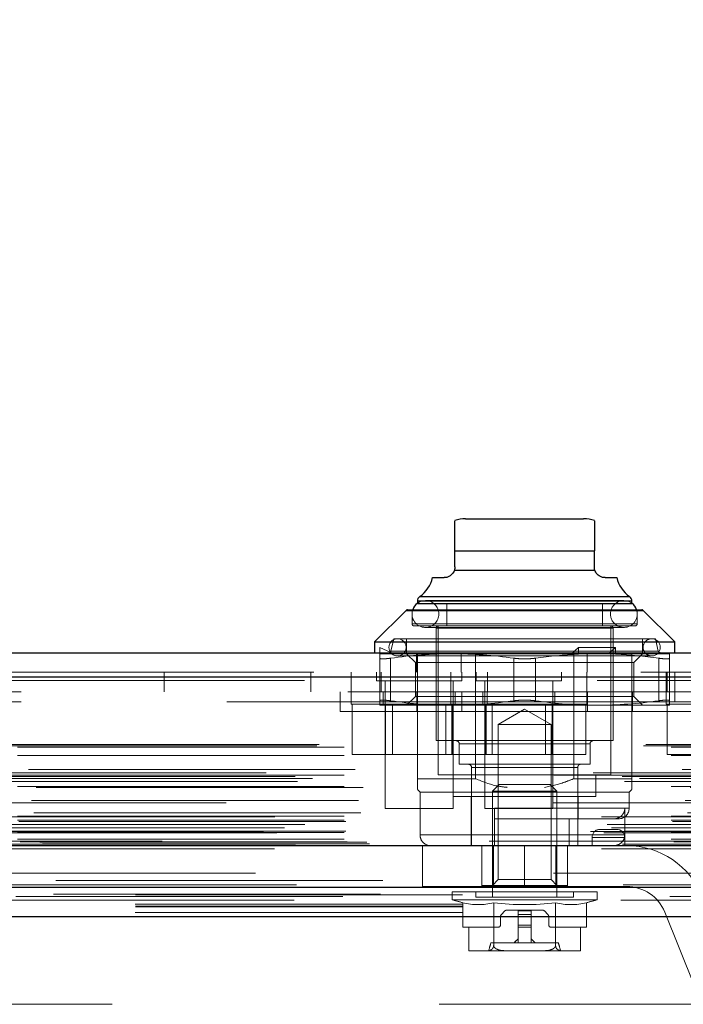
# Model space of a CAD drawing. Header units: inches. Extents: x 0.2 to 10.8, y 0.2 to 8.2.
# Tile 20 of 123: x 4.515 to 4.718, y 1.97 to 2.272. Entities that reach past the tile are written whole.
import ezdxf

# ---------------------------------------------------------------- set-up
doc = ezdxf.new("R2010")
doc.units = ezdxf.units.IN
doc.header["$MEASUREMENT"] = 0
doc.linetypes.add('HIDDEN', pattern=[0.07500000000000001, 0.05, -0.025])
doc.layers.add('DIMENSIONS', color=140, linetype='Continuous')
doc.styles.add('SLDTEXTSTYLE0', font='TXT', dxfattribs={"width": 0.7})
doc.dimstyles.new('SLDDIMSTYLE0', dxfattribs={"dimtxt": 0.0849609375, "dimasz": 0.13, "dimexe": 0, "dimexo": 0.0625, "dimgap": 0.021240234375, "dimtad": 0, "dimtih": 1, "dimtoh": 1, "dimlfac": 12, "dimrnd": 1e-09, "dimzin": 12, "dimdsep": 46, "dimtxsty": 'SLDTEXTSTYLE0', "dimsah": 1, "dimcen": 0.09, "dimadec": 0, "dimazin": 3, "dimtfac": 1, "dimtofl": 0, "dimtmove": 0, "dimatfit": 3, "dimfxl": 0, "dimfrac": 2, "dimtolj": 1, "dimtzin": 12, "dimarcsym": 0})

# ---------------------------------------------------------------- blocks, each defined once
blk = doc.blocks.new('_D_25')
at = {"layer": 'DIMENSIONS'}
for p, q in [((2.94933880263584, 2.047167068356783), (2.94933880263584, 2.530646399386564)), ((4.744172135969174, 2.047167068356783), (4.744172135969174, 2.530646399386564)), ((3.722308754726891, 2.485121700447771), (3.693778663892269, 2.485121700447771)), ((3.693778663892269, 2.485121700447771), (3.693778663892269, 2.350090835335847)), ((4.045456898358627, 2.485121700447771), (4.073986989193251, 2.485121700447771)), ((4.073986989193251, 2.485121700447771), (4.073986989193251, 2.350090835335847)), ((2.94933880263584, 2.405646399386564), (3.378896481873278, 2.405646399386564)), ((4.744172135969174, 2.405646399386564), (4.38886918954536, 2.405646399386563)), ((3.693778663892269, 2.350090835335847), (3.722308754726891, 2.350090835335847)), ((4.073986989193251, 2.350090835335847), (4.045456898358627, 2.350090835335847))]:
    blk.add_line(p, q, dxfattribs=at)
for points in [[(2.94933880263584, 2.405646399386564), (3.07933880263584, 2.385646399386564), (3.07933880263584, 2.425646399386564)], [(4.744172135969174, 2.405646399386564), (4.614172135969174, 2.425646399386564), (4.614172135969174, 2.385646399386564)]]:
    blk.add_solid(points, dxfattribs=at)
at = {"layer": 'DIMENSIONS', "char_height": 0.08333333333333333, "attachment_point": 1, "style": 'SLDTEXTSTYLE0'}
for s, insert in [('21.54', (3.72230874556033, 2.611564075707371)), ('547.1', (3.722308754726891, 2.457513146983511)), ('INSIDE OPENING', (3.397926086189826, 2.303462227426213))]:
    blk.add_mtext(s, dxfattribs=dict(at, insert=insert))

msp = doc.modelspace()

# ---------------------------------------------------------------- linework, layer by layer
at = {"color": 7, "linetype": 'Continuous', "lineweight": 25}
for p, q in [((4.651312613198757, 2.118938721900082), (4.66935723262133, 2.118938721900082)), ((4.66935723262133, 2.118938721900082), (4.687401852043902, 2.118938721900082)), ((4.648031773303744, 2.109096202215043), (4.690682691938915, 2.109096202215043)), ((4.648031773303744, 2.104174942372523), (4.648031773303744, 2.109096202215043)), ((4.690682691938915, 2.104174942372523), (4.690682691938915, 2.109096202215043)), ((4.647878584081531, 2.103184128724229), (4.690835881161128, 2.103184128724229)), ((4.641199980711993, 2.10089410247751), (4.644750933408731, 2.10089410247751)), ((4.693963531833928, 2.10089410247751), (4.697514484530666, 2.10089410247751)), ((4.637251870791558, 2.09510684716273), (4.66935723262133, 2.09510684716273)), ((4.66935723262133, 2.09510684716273), (4.701462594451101, 2.09510684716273)), ((4.633539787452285, 2.09105158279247), (4.66935723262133, 2.09105158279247)), ((4.636548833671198, 2.093760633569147), (4.636548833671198, 2.093049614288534)), ((4.636548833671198, 2.093760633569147), (4.66935723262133, 2.093760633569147)), ((4.636548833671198, 2.093020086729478), (4.66935723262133, 2.093020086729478)), ((4.66935723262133, 2.093760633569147), (4.702165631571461, 2.093760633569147)), ((4.66935723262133, 2.093020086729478), (4.702165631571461, 2.093020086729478)), ((4.66935723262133, 2.09105158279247), (4.705174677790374, 2.09105158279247)), ((4.702165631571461, 2.093049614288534), (4.702165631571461, 2.093760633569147)), ((4.633075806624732, 2.090859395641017), (4.623425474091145, 2.081209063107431)), ((4.633075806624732, 2.090859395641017), (4.66935723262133, 2.090859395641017)), ((4.66935723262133, 2.090859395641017), (4.705638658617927, 2.090859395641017)), ((4.715288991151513, 2.081209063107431), (4.705638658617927, 2.090859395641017)), ((4.623425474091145, 2.081209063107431), (4.623425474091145, 2.077928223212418)), ((4.623425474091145, 2.081209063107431), (4.66935723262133, 2.081209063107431)), ((4.66935723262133, 2.081209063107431), (4.715288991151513, 2.081209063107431)), ((4.715288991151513, 2.077928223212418), (4.715288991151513, 2.081209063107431)), ((2.904919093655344, 2.07792822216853), (4.78855116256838, 2.07792822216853)), ((2.901973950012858, 2.070491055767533), (4.791496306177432, 2.070491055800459)), ((2.892889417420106, 2.018970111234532), (4.800580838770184, 2.018970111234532)), ((2.950331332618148, 2.006167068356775), (4.743179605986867, 2.006167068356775)), ((2.950331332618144, 1.997167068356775), (4.743179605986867, 1.997167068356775))]:
    msp.add_line(p, q, dxfattribs=at)
at = {"color": 7, "linetype": 'HIDDEN', "lineweight": 18}
for p, q in [((4.648031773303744, 2.109096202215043), (4.690682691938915, 2.109096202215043)), ((4.690682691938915, 2.109096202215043), (4.648031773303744, 2.109096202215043)), ((4.690682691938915, 2.109096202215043), (4.648031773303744, 2.109096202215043)), ((4.648031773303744, 2.109096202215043), (4.690682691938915, 2.109096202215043)), ((4.690682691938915, 2.109096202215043), (4.648031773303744, 2.109096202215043)), ((4.647878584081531, 2.103184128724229), (4.690835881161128, 2.103184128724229)), ((4.690835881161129, 2.103184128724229), (4.647878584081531, 2.103184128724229)), ((4.690835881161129, 2.103184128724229), (4.647878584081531, 2.103184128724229)), ((4.647878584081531, 2.103184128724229), (4.690835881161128, 2.103184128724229)), ((4.690835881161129, 2.103184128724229), (4.647878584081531, 2.103184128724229)), ((4.701462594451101, 2.09510684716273), (4.637251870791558, 2.09510684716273)), ((4.637288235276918, 2.09510684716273), (4.70142622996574, 2.09510684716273)), ((4.637288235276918, 2.09510684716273), (4.70142622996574, 2.09510684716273)), ((4.634908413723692, 2.09105158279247), (4.634908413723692, 2.086786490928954)), ((4.702165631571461, 2.093760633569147), (4.636548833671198, 2.093760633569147)), ((4.636548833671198, 2.093049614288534), (4.636548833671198, 2.093020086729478)), ((4.636585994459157, 2.093760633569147), (4.702128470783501, 2.093760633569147)), ((4.636585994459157, 2.093760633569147), (4.702128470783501, 2.093760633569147)), ((4.699705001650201, 2.093869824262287), (4.639009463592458, 2.093869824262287)), ((4.645571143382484, 2.093020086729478), (4.645571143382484, 2.086130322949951)), ((4.693143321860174, 2.086130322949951), (4.693143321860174, 2.093020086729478)), ((4.702165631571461, 2.093020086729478), (4.702165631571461, 2.093049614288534)), ((4.703806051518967, 2.086786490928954), (4.703806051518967, 2.09105158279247)), ((4.705638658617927, 2.090859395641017), (4.633075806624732, 2.090859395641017)), ((4.633112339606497, 2.090859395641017), (4.705602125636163, 2.090859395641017)), ((4.633112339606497, 2.090859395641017), (4.705602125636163, 2.090859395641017)), ((4.635055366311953, 2.086786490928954), (4.703659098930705, 2.086786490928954)), ((4.635055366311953, 2.086786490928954), (4.703659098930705, 2.086786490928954)), ((4.635055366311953, 2.086786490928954), (4.703659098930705, 2.086786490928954)), ((4.635564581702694, 2.086130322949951), (4.66935723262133, 2.086130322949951)), ((4.639009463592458, 2.085667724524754), (4.699705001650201, 2.085667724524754)), ((4.642290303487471, 2.085474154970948), (4.642290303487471, 2.051025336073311)), ((4.642438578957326, 2.085474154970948), (4.696275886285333, 2.085474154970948)), ((4.642438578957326, 2.085474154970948), (4.696275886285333, 2.085474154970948)), ((4.642438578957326, 2.085474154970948), (4.696275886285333, 2.085474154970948)), ((4.642946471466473, 2.086130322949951), (4.642946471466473, 2.040526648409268)), ((4.66935723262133, 2.086130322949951), (4.703149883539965, 2.086130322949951)), ((4.695767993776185, 2.040526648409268), (4.695767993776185, 2.086130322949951)), ((4.696424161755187, 2.051025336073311), (4.696424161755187, 2.085474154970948)), ((4.629330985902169, 2.082193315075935), (4.628463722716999, 2.078436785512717)), ((4.629330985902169, 2.082193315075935), (4.66935723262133, 2.082193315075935)), ((4.633267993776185, 2.082193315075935), (4.633267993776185, 2.077928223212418)), ((4.66935723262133, 2.082193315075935), (4.70938347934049, 2.082193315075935)), ((4.705446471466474, 2.077928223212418), (4.705446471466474, 2.082193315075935)), ((4.71025074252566, 2.078436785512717), (4.70938347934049, 2.082193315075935)), ((4.625065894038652, 2.079568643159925), (4.629330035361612, 2.077600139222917)), ((4.625065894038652, 2.07747060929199), (4.625065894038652, 2.079568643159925)), ((4.685820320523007, 2.079568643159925), (4.683688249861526, 2.077600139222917)), ((4.685820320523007, 2.07747060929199), (4.685820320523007, 2.079568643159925)), ((4.69718548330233, 2.079568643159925), (4.685820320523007, 2.079568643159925)), ((4.69718548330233, 2.079568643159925), (4.695053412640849, 2.077600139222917)), ((4.69718548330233, 2.07747060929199), (4.69718548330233, 2.079568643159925)), ((4.625065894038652, 2.07747060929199), (4.625554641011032, 2.077600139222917)), ((4.625065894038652, 2.076242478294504), (4.625065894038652, 2.063209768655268)), ((4.625554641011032, 2.077600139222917), (4.647211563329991, 2.077600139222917)), ((4.628346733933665, 2.076242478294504), (4.628346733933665, 2.063209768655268)), ((4.628346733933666, 2.076242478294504), (4.628346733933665, 2.063209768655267)), ((4.628346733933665, 2.076242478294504), (4.628346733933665, 2.063209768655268)), ((4.628346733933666, 2.076242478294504), (4.628346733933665, 2.063209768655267)), ((4.628346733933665, 2.076242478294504), (4.628346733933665, 2.063209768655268)), ((4.628346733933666, 2.076242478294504), (4.628346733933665, 2.063209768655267)), ((4.628500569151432, 2.078436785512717), (4.710213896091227, 2.078436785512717)), ((4.628500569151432, 2.078436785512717), (4.710213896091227, 2.078436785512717)), ((4.628500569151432, 2.078436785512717), (4.710213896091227, 2.078436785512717)), ((4.630479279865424, 2.076943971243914), (4.708235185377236, 2.076943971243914)), ((4.633267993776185, 2.077600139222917), (4.635932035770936, 2.074936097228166)), ((4.636248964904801, 2.07192822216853), (4.636248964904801, 2.07792822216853)), ((4.636548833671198, 2.039378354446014), (4.636548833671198, 2.077928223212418)), ((4.647211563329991, 2.077600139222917), (4.685575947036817, 2.077600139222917)), ((4.649957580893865, 2.07192822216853), (4.649957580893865, 2.07792822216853)), ((4.654322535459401, 2.039378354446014), (4.654322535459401, 2.077928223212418)), ((4.666076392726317, 2.076242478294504), (4.666076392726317, 2.063209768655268)), ((4.666076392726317, 2.076242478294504), (4.666076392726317, 2.063209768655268)), ((4.666076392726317, 2.076242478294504), (4.666076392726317, 2.063209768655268)), ((4.666076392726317, 2.076242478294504), (4.666076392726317, 2.063209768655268)), ((4.666076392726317, 2.076242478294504), (4.666076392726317, 2.063209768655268)), ((4.666076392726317, 2.076242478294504), (4.666076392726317, 2.063209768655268)), ((4.672638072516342, 2.076242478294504), (4.672638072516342, 2.063209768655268)), ((4.672638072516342, 2.076242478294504), (4.672638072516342, 2.063209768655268)), ((4.672638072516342, 2.076242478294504), (4.672638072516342, 2.063209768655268)), ((4.672638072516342, 2.076242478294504), (4.672638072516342, 2.063209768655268)), ((4.672638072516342, 2.076242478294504), (4.672638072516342, 2.063209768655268)), ((4.672638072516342, 2.076242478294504), (4.672638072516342, 2.063209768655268)), ((4.684391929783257, 2.039378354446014), (4.684391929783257, 2.077928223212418)), ((4.685820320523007, 2.07747060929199), (4.685575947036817, 2.077600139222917)), ((4.695053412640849, 2.077600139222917), (4.685575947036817, 2.077600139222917)), ((4.688457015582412, 2.07192822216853), (4.688457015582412, 2.07792822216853)), ((4.69694110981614, 2.077600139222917), (4.695053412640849, 2.077600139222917)), ((4.69718548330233, 2.07747060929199), (4.69694110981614, 2.077600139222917)), ((4.69694110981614, 2.077600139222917), (4.713648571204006, 2.077600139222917)), ((4.702165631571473, 2.07192822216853), (4.702165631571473, 2.07792822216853)), ((4.702782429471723, 2.074936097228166), (4.705446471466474, 2.077600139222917)), ((4.710367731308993, 2.076242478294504), (4.710367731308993, 2.063209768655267)), ((4.710367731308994, 2.076242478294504), (4.710367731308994, 2.063209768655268)), ((4.710367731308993, 2.076242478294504), (4.710367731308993, 2.063209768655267)), ((4.710367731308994, 2.076242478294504), (4.710367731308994, 2.063209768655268)), ((4.710367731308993, 2.076242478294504), (4.710367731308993, 2.063209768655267)), ((4.710367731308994, 2.076242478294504), (4.710367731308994, 2.063209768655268)), ((4.713648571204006, 2.076242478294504), (4.713648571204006, 2.063209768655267)), ((4.635932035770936, 2.074936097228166), (4.702782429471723, 2.074936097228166)), ((4.635932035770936, 2.074936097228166), (4.635932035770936, 2.064516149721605)), ((4.702782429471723, 2.064516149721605), (4.702782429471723, 2.074936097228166)), ((4.791496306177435, 2.070491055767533), (2.901973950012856, 2.070491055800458)), ((2.904919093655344, 2.07192822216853), (4.78855116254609, 2.07192822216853)), ((4.559054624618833, 2.06592822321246), (4.559054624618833, 2.07192822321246)), ((4.603998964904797, 2.065928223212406), (4.603998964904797, 2.071928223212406)), ((4.616304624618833, 2.071928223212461), (4.616304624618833, 2.065928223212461)), ((4.6240614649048, 2.071928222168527), (4.6240614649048, 2.06932405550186)), ((4.625498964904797, 2.071928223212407), (4.625498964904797, 2.065928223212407)), ((4.646748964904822, 2.071928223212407), (4.646748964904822, 2.065928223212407)), ((4.650103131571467, 2.069324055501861), (4.650103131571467, 2.071928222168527)), ((4.654561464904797, 2.07192822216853), (4.654561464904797, 2.069324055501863)), ((4.6579712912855, 2.065928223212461), (4.6579712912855, 2.071928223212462)), ((4.680603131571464, 2.069324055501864), (4.680603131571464, 2.07192822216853)), ((4.688415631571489, 2.065928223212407), (4.688415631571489, 2.071928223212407)), ((4.702165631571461, 2.039378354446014), (4.702165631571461, 2.07192822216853)), ((4.712665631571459, 2.071928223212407), (4.712665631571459, 2.065928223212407)), ((4.712998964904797, 2.065928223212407), (4.712998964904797, 2.071928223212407)), ((4.715304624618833, 2.062928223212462), (4.715304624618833, 2.071928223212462)), ((2.901973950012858, 2.069449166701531), (4.791496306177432, 2.069449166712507)), ((4.791496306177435, 2.069449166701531), (2.901973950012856, 2.069449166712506)), ((4.6240614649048, 2.06932405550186), (4.650103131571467, 2.069324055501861)), ((4.626665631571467, 2.06932405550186), (4.626665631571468, 2.03026155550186)), ((4.647498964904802, 2.03026155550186), (4.6474989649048, 2.069324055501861)), ((4.654561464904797, 2.069324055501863), (4.680603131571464, 2.069324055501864)), ((4.657165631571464, 2.069324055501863), (4.657165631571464, 2.030261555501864)), ((4.677998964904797, 2.030261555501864), (4.677998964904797, 2.069324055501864)), ((4.715304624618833, 2.065928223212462), (2.9782212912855, 2.06592822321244)), ((4.612940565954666, 2.065928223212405), (4.612940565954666, 2.059928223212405)), ((4.616248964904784, 2.065928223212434), (4.616248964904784, 2.062178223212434)), ((4.626040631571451, 2.065928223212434), (4.626040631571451, 2.062178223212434)), ((4.635932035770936, 2.064516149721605), (4.633267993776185, 2.061852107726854)), ((4.635932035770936, 2.064516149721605), (4.702782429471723, 2.064516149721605)), ((4.636398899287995, 2.059928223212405), (4.636398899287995, 2.065928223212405)), ((4.646748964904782, 2.065928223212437), (4.646748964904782, 2.062178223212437)), ((4.648123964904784, 2.062178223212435), (4.648123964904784, 2.065928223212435)), ((4.650107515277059, 2.059928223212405), (4.650107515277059, 2.065928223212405)), ((4.656540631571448, 2.065928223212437), (4.656540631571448, 2.062178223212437)), ((4.657915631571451, 2.062178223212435), (4.657915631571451, 2.065928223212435)), ((4.678623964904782, 2.062178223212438), (4.678623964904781, 2.065928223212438)), ((4.688415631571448, 2.062178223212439), (4.688415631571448, 2.065928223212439)), ((4.688606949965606, 2.059928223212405), (4.688606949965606, 2.065928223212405)), ((4.70231556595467, 2.059928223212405), (4.70231556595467, 2.065928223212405)), ((4.705446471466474, 2.061852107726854), (4.702782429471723, 2.064516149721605)), ((4.712665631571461, 2.065928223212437), (4.712665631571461, 2.062178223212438)), ((4.76024896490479, 2.065928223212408), (4.715304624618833, 2.065928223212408)), ((2.978221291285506, 2.062928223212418), (4.71530462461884, 2.062928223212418)), ((2.978221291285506, 2.062928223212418), (4.71530462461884, 2.062928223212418)), ((4.715304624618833, 2.062928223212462), (2.9782212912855, 2.06292822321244)), ((4.715304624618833, 2.062928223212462), (2.9782212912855, 2.06292822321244)), ((4.616248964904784, 2.062178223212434), (4.657915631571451, 2.062178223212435)), ((4.616586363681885, 2.062178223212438), (4.616586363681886, 2.046761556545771)), ((4.625065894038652, 2.061852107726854), (4.647211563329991, 2.061852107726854)), ((4.626834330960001, 2.062178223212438), (4.626834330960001, 2.046761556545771)), ((4.628919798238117, 2.062178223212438), (4.628919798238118, 2.046761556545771)), ((4.645244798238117, 2.046761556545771), (4.645244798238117, 2.062178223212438)), ((4.647086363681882, 2.062178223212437), (4.647086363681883, 2.04676155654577)), ((4.647211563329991, 2.061852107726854), (4.691502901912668, 2.061852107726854)), ((4.647330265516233, 2.062178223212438), (4.647330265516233, 2.046761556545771)), ((4.657334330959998, 2.062178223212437), (4.657334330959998, 2.046761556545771)), ((4.657578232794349, 2.062178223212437), (4.688415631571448, 2.062178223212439)), ((4.657578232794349, 2.062178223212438), (4.657578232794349, 2.046761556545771)), ((4.659419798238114, 2.062178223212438), (4.659419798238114, 2.046761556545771)), ((4.675744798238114, 2.046761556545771), (4.675744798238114, 2.062178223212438)), ((4.67783026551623, 2.062178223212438), (4.67783026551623, 2.046761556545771)), ((4.688078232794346, 2.062178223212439), (4.688078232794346, 2.046761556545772)), ((4.691502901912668, 2.061852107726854), (4.713648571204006, 2.061852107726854)), ((4.712665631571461, 2.062178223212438), (4.754332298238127, 2.062178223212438)), ((4.713003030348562, 2.062178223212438), (4.713003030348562, 2.046761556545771)), ((4.7584712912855, 2.062928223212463), (4.715304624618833, 2.062928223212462)), ((4.669357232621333, 2.059928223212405), (4.612940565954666, 2.059928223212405)), ((4.66935723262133, 2.060600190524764), (4.66129128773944, 2.055943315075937)), ((4.677423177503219, 2.055943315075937), (4.66935723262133, 2.060600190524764)), ((4.725773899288, 2.059928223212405), (4.669357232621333, 2.059928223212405)), ((4.66129128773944, 2.055943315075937), (4.66935723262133, 2.055943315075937)), ((4.66129128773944, 2.055943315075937), (4.66129128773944, 2.008510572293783)), ((4.66935723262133, 2.055943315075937), (4.677423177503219, 2.055943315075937)), ((4.677423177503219, 2.008510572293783), (4.677423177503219, 2.055943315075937)), ((2.905750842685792, 2.049440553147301), (4.787719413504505, 2.049440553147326)), ((2.906481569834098, 2.049873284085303), (4.786988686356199, 2.04987328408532)), ((2.914198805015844, 2.049039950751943), (4.779271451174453, 2.049039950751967)), ((2.914198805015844, 2.049039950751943), (4.779271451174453, 2.049039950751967)), ((4.642290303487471, 2.051025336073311), (4.66935723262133, 2.051025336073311)), ((4.649344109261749, 2.050041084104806), (4.649344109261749, 2.043807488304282)), ((4.649490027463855, 2.050041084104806), (4.689224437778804, 2.050041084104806)), ((4.649490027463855, 2.050041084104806), (4.689224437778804, 2.050041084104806)), ((4.649490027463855, 2.050041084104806), (4.689224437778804, 2.050041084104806)), ((4.66935723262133, 2.051025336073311), (4.696424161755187, 2.051025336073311)), ((4.68937035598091, 2.043807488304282), (4.68937035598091, 2.050041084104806)), ((2.914198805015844, 2.046507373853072), (4.779271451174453, 2.046507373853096)), ((4.616586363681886, 2.046761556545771), (4.626834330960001, 2.046761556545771)), ((4.626834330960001, 2.046761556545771), (4.647330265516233, 2.046761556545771)), ((4.647330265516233, 2.046761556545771), (4.657578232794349, 2.046761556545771)), ((4.657578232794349, 2.04676155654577), (4.67783026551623, 2.046761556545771)), ((4.67783026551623, 2.046761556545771), (4.688078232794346, 2.046761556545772)), ((4.713003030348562, 2.046761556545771), (4.723250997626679, 2.046761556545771)), ((4.649344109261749, 2.043807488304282), (4.66935723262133, 2.043807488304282)), ((4.653117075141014, 2.042823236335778), (4.653117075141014, 2.018873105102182)), ((4.653154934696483, 2.042823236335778), (4.685559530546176, 2.042823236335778)), ((4.653154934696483, 2.042823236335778), (4.685559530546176, 2.042823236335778)), ((4.653154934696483, 2.042823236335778), (4.685559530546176, 2.042823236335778)), ((4.66935723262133, 2.043807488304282), (4.68937035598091, 2.043807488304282)), ((4.685597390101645, 2.018873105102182), (4.685597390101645, 2.042823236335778)), ((2.89914605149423, 2.040007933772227), (4.794324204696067, 2.040007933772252)), ((4.790288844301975, 2.041176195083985), (2.903194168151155, 2.04117619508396)), ((2.914198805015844, 2.040472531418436), (4.779271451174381, 2.04047253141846)), ((4.778339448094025, 2.040479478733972), (2.915128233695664, 2.040479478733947)), ((2.917564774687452, 2.042199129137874), (4.775905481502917, 2.042199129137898)), ((4.642946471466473, 2.040526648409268), (4.66935723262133, 2.040526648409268)), ((4.647539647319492, 2.040526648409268), (4.647539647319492, 2.033964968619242)), ((4.66935723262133, 2.040526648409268), (4.695767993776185, 2.040526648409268)), ((4.691174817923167, 2.033964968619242), (4.691174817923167, 2.040526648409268)), ((2.899927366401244, 2.0385491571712), (4.793535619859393, 2.038549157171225)), ((2.904448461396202, 2.039423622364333), (4.789021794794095, 2.039423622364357)), ((2.914198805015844, 2.03702751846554), (4.779271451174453, 2.037027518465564)), ((4.636548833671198, 2.039378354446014), (4.654322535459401, 2.039378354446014)), ((4.661527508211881, 2.037573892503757), (4.65951471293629, 2.035561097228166)), ((4.661527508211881, 2.037573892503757), (4.66935723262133, 2.037573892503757)), ((4.66935723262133, 2.037573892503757), (4.677186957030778, 2.037573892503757)), ((4.679199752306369, 2.035561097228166), (4.677186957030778, 2.037573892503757)), ((4.684391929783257, 2.039378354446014), (4.702165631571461, 2.039378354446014)), ((2.919963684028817, 2.036709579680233), (4.773498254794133, 2.036709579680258)), ((4.636548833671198, 2.036097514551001), (4.637369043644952, 2.035277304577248)), ((4.637369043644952, 2.035277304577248), (4.66935723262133, 2.035277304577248)), ((4.637369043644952, 2.035277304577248), (4.637369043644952, 2.022153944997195)), ((4.647539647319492, 2.033964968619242), (4.66935723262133, 2.033964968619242)), ((4.652953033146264, 2.033964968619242), (4.652953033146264, 2.018873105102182)), ((4.65951471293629, 2.035561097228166), (4.66935723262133, 2.035561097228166)), ((4.65951471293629, 2.035561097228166), (4.65951471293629, 2.003125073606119)), ((4.66935723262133, 2.035561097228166), (4.679199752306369, 2.035561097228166)), ((4.66935723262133, 2.035277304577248), (4.701345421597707, 2.035277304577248)), ((4.66935723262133, 2.033964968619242), (4.691174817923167, 2.033964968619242)), ((4.679199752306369, 2.003125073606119), (4.679199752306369, 2.035561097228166)), ((4.685761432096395, 2.027075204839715), (4.685761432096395, 2.033964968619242)), ((4.701345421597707, 2.035277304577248), (4.702165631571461, 2.036097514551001)), ((4.701345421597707, 2.030356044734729), (4.701345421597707, 2.035277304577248)), ((4.778032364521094, 2.032027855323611), (2.915437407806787, 2.032027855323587)), ((2.918493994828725, 2.032702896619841), (4.774976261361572, 2.032702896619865)), ((2.918493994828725, 2.032702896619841), (4.774976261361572, 2.032702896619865)), ((4.792901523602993, 2.027733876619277), (2.900568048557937, 2.027733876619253)), ((2.914198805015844, 2.02785690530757), (4.779271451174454, 2.027856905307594)), ((2.919226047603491, 2.028967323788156), (4.774240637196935, 2.02896732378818)), ((4.626665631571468, 2.03026155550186), (4.647498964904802, 2.03026155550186)), ((4.657165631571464, 2.030261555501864), (4.677998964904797, 2.030261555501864)), ((4.660170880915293, 2.030356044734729), (4.701199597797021, 2.030356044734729)), ((4.660170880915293, 2.022153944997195), (4.660170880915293, 2.030356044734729)), ((4.660170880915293, 2.030356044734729), (4.701199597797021, 2.030356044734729)), ((4.660170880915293, 2.030356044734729), (4.701199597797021, 2.030356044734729)), ((4.69999797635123, 2.022153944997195), (4.69999797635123, 2.030356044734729)), ((2.894582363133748, 2.02533337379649), (4.798887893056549, 2.025333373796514)), ((2.902129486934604, 2.025364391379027), (4.791340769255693, 2.025364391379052)), ((2.914198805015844, 2.026683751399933), (4.779271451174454, 2.026683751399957)), ((2.914198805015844, 2.026683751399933), (4.779271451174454, 2.026683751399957)), ((2.914615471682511, 2.026267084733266), (4.778854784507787, 2.02626708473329)), ((4.660170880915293, 2.027075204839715), (4.698064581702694, 2.027075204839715)), ((4.682947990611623, 2.018873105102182), (4.682947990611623, 2.027075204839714)), ((2.88951370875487, 2.023195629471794), (4.803956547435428, 2.023195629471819)), ((2.88951370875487, 2.023195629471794), (4.803956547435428, 2.023195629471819)), ((2.893559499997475, 2.022770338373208), (4.799910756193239, 2.022770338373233)), ((4.799820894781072, 2.02327996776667), (2.8936493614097, 2.023279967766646)), ((2.895901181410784, 2.024384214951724), (4.797567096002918, 2.024384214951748)), ((2.914198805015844, 2.022933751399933), (4.779271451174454, 2.022933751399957)), ((2.914198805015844, 2.022933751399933), (4.779271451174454, 2.022933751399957)), ((2.914615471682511, 2.023350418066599), (4.778854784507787, 2.023350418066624)), ((4.69999797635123, 2.022153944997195), (4.637519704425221, 2.022153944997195)), ((4.69999797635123, 2.022153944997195), (4.637519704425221, 2.022153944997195)), ((4.69999797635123, 2.022153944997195), (4.637519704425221, 2.022153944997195)), ((4.697480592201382, 2.023873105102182), (4.692480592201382, 2.023873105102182)), ((2.898332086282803, 2.018894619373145), (4.795138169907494, 2.01889461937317)), ((2.898541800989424, 2.018867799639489), (4.794928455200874, 2.018867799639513)), ((2.899295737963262, 2.019346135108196), (4.794174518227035, 2.019346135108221)), ((2.899295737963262, 2.019346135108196), (4.794174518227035, 2.019346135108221)), ((2.914198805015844, 2.020860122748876), (4.779271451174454, 2.0208601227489)), ((2.914198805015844, 2.020860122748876), (4.779271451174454, 2.0208601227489)), ((2.915032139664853, 2.020017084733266), (4.778438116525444, 2.02001708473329)), ((2.915032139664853, 2.020017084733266), (4.778438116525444, 2.02001708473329)), ((2.921111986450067, 2.019946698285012), (4.772358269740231, 2.019946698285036)), ((2.921111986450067, 2.019946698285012), (4.772358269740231, 2.019946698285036)), ((2.921885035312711, 2.019399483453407), (4.771585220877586, 2.019399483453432)), ((2.921885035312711, 2.019399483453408), (4.771585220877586, 2.019399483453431)), ((4.7584712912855, 2.020261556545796), (2.935054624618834, 2.020261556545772)), ((4.638105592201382, 2.018873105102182), (4.669355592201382, 2.018873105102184)), ((4.638105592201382, 2.018873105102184), (4.638105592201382, 2.006373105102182)), ((4.656230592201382, 2.018873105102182), (4.656230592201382, 2.006373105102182)), ((4.656233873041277, 2.006733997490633), (4.656233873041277, 2.018873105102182)), ((4.659790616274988, 2.006733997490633), (4.659790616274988, 2.018873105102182)), ((4.669355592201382, 2.018873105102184), (4.669355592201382, 2.006373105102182)), ((4.669355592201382, 2.018873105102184), (4.669355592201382, 2.006373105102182)), ((4.669355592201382, 2.018873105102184), (4.669355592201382, 2.006373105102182)), ((4.669355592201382, 2.018873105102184), (4.700605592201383, 2.018873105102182)), ((4.669355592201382, 2.018873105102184), (4.669355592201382, 2.006373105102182)), ((4.669355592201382, 2.018873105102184), (4.669355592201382, 2.006373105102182)), ((4.669355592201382, 2.018873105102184), (4.669355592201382, 2.006373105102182)), ((4.678923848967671, 2.006733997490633), (4.678923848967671, 2.018873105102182)), ((4.682480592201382, 2.018873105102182), (4.682480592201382, 2.006373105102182)), ((4.699980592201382, 2.021373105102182), (4.689980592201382, 2.021373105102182)), ((4.689980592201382, 2.021373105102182), (4.699980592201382, 2.021373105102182)), ((4.699980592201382, 2.021373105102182), (4.689980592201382, 2.021373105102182)), ((4.689980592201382, 2.021373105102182), (4.689980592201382, 2.018873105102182)), ((4.689980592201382, 2.021373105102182), (4.699980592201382, 2.021373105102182)), ((4.699980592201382, 2.021373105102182), (4.689980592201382, 2.021373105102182)), ((4.689980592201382, 2.021373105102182), (4.699980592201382, 2.021373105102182)), ((4.699980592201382, 2.021373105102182), (4.699980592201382, 2.018873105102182)), ((2.892889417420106, 2.017928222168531), (4.800580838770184, 2.017928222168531)), ((2.925975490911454, 2.00820759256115), (4.767494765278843, 2.008207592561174)), ((4.656233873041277, 2.006733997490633), (4.659790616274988, 2.006733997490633)), ((4.66129128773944, 2.008510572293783), (4.65951471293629, 2.006733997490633)), ((4.659790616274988, 2.006733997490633), (4.678923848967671, 2.006733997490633)), ((4.66129128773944, 2.008510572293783), (4.677423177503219, 2.008510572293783)), ((4.679199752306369, 2.006733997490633), (4.677423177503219, 2.008510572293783)), ((4.678923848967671, 2.006733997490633), (4.682480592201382, 2.006733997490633)), ((2.925265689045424, 2.004080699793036), (4.768201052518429, 2.00408069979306)), ((2.950331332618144, 2.003785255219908), (4.743179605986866, 2.003785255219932)), ((4.638105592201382, 2.006373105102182), (4.669355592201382, 2.006373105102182)), ((4.647211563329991, 2.004765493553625), (4.66935723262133, 2.004765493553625)), ((4.647211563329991, 2.004765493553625), (4.647211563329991, 2.002323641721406)), ((4.65442941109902, 2.004765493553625), (4.65442941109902, 2.003125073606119)), ((4.700605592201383, 2.006373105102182), (4.669355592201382, 2.006373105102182)), ((4.66935723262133, 2.004765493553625), (4.691502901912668, 2.004765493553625)), ((4.684285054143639, 2.003125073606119), (4.684285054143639, 2.004765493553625)), ((4.691502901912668, 2.002323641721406), (4.691502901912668, 2.004765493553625)), ((2.913730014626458, 2.003356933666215), (4.779726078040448, 2.003356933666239)), ((2.950255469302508, 2.000970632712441), (4.743255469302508, 2.000970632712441)), ((4.647211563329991, 2.002323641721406), (4.66935723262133, 2.002323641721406)), ((4.65041529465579, 2.001434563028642), (4.65041529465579, 1.993938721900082)), ((4.65442941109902, 2.003125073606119), (4.66935723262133, 2.003125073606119)), ((4.65988626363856, 2.001434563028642), (4.65988626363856, 1.988297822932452)), ((4.66935723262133, 2.003125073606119), (4.684285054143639, 2.003125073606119)), ((4.66935723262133, 2.002323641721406), (4.691502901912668, 2.002323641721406)), ((4.678828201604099, 2.001434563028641), (4.678828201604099, 1.988297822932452)), ((4.688299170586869, 2.001434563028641), (4.688299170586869, 1.993938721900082)), ((2.950255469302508, 1.998434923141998), (4.743255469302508, 1.998434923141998)), ((2.950331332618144, 2.000167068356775), (4.743179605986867, 2.000167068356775)), ((4.663327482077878, 1.998899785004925), (4.662263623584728, 1.997835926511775)), ((4.667388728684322, 1.999188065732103), (4.664023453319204, 1.999188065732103)), ((4.667388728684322, 1.999188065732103), (4.671325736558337, 1.999188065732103)), ((4.667388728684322, 1.999188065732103), (4.667388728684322, 1.998899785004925)), ((4.667388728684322, 1.998899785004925), (4.671325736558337, 1.998899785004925)), ((4.667388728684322, 1.998899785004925), (4.671325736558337, 1.998899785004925)), ((4.667388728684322, 1.998899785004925), (4.667388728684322, 1.997835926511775)), ((4.667388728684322, 1.998899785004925), (4.671325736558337, 1.998899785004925)), ((4.667388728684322, 1.998899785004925), (4.671325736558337, 1.998899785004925)), ((4.667388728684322, 1.998899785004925), (4.671325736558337, 1.998899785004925)), ((4.667388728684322, 1.998899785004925), (4.671325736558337, 1.998899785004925)), ((4.667388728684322, 1.997835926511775), (4.671325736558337, 1.997835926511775)), ((4.667388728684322, 1.997835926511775), (4.671325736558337, 1.997835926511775)), ((4.667388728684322, 1.997835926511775), (4.667388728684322, 1.99713995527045)), ((4.667388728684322, 1.997835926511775), (4.671325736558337, 1.997835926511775)), ((4.667388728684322, 1.997835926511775), (4.671325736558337, 1.997835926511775)), ((4.667388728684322, 1.997835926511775), (4.671325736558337, 1.997835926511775)), ((4.667388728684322, 1.997835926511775), (4.671325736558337, 1.997835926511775)), ((4.671325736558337, 1.999188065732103), (4.671325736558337, 1.998899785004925)), ((4.674691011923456, 1.999188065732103), (4.671325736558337, 1.999188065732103)), ((4.671325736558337, 1.998899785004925), (4.671325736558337, 1.997835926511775)), ((4.671325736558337, 1.997835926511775), (4.671325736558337, 1.99713995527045)), ((4.67645084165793, 1.997835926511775), (4.675386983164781, 1.998899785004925)), ((4.721249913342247, 1.976166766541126), (4.712193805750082, 1.998559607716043)), ((2.950331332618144, 1.997167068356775), (4.743179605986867, 1.997167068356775)), ((2.950331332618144, 1.997167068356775), (4.743179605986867, 1.997167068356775)), ((2.950331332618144, 1.997167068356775), (4.743179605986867, 1.997167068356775)), ((2.950331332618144, 1.997167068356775), (4.743179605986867, 1.997167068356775)), ((2.950331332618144, 1.997167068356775), (4.743179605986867, 1.997167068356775)), ((4.661975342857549, 1.99713995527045), (4.661975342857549, 1.994594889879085)), ((4.667388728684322, 1.99713995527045), (4.671325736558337, 1.99713995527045)), ((4.667388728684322, 1.99713995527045), (4.671325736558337, 1.99713995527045)), ((4.667388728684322, 1.99713995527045), (4.671325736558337, 1.99713995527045)), ((4.667388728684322, 1.99713995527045), (4.667388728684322, 1.994594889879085)), ((4.667388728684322, 1.99713995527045), (4.671325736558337, 1.99713995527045)), ((4.667388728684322, 1.99713995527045), (4.671325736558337, 1.99713995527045)), ((4.667388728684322, 1.99713995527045), (4.671325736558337, 1.99713995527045)), ((4.667388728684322, 1.994594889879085), (4.671325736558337, 1.994594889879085)), ((4.667388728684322, 1.994594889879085), (4.671325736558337, 1.994594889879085)), ((4.667388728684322, 1.994594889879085), (4.671325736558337, 1.994594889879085)), ((4.667388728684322, 1.994594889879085), (4.667388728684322, 1.993938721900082)), ((4.667388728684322, 1.994594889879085), (4.671325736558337, 1.994594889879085)), ((4.667388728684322, 1.994594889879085), (4.671325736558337, 1.994594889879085)), ((4.667388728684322, 1.994594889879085), (4.671325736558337, 1.994594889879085)), ((4.671325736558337, 1.99713995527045), (4.671325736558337, 1.994594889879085)), ((4.671325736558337, 1.994594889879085), (4.671325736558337, 1.993938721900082)), ((4.676739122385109, 1.994594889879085), (4.676739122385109, 1.99713995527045)), ((4.652309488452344, 1.993938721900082), (4.65041529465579, 1.993938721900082)), ((4.652309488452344, 1.986721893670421), (4.652309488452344, 1.993938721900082)), ((4.661319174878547, 1.993938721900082), (4.652309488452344, 1.993938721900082)), ((4.667388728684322, 1.993938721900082), (4.667388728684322, 1.989181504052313)), ((4.667388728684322, 1.993938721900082), (4.671325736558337, 1.993938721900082)), ((4.671325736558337, 1.993938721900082), (4.671325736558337, 1.989181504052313)), ((4.686404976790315, 1.993938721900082), (4.677395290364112, 1.993938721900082)), ((4.686404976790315, 1.993938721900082), (4.686404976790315, 1.986721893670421)), ((4.688299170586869, 1.993938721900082), (4.686404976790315, 1.993938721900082)), ((4.659039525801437, 1.989181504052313), (4.679674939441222, 1.989181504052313)), ((4.652368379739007, 1.986720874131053), (4.652399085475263, 1.986720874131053)), ((4.652368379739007, 1.986720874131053), (4.652399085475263, 1.986720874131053)), ((4.652368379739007, 1.986720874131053), (4.652399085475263, 1.986720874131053)), ((4.652399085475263, 1.986720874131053), (4.657902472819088, 1.986720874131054)), ((4.657902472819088, 1.986720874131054), (4.663853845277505, 1.986720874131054)), ((4.663853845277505, 1.986720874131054), (4.674860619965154, 1.986720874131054)), ((4.674860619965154, 1.986720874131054), (4.680811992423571, 1.986720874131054)), ((4.680811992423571, 1.986720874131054), (4.686315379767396, 1.986720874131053)), ((4.686315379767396, 1.986720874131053), (4.686346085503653, 1.986720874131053)), ((4.686315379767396, 1.986720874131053), (4.686346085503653, 1.986720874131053)), ((4.686315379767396, 1.986720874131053), (4.686346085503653, 1.986720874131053)), ((4.743179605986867, 1.970333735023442), (2.950331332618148, 1.970333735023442))]:
    msp.add_line(p, q, dxfattribs=at)
at = {"color": 7, "linetype": 'HIDDEN', "lineweight": 18, "flags": 128}
for points in [[(4.639009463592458, 2.093869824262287), (4.637440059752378, 2.093557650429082), (4.636548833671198, 2.093049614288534)], [(4.702165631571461, 2.093049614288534), (4.701274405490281, 2.093557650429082), (4.699705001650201, 2.093869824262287)], [(4.786987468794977, 2.010476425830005), (3.862027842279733, 2.010476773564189), (2.906486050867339, 2.010476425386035)], [(4.778218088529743, 2.010494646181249), (3.862027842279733, 2.010494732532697), (2.915248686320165, 2.010494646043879)], [(4.799521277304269, 2.006936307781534), (3.806567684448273, 2.006936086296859), (2.89394253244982, 2.006936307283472)], [(4.79952845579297, 2.006936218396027), (3.924939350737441, 2.006933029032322), (2.893943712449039, 2.006936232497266)], [(2.925277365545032, 2.004080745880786), (3.831443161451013, 2.004081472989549), (4.768226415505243, 2.004080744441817)], [(2.898825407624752, 2.002240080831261), (3.831437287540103, 2.002239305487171), (4.794659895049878, 2.002240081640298)], [(2.950331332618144, 2.000349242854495), (3.831437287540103, 2.000348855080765), (4.743179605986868, 2.000349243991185)]]:
    msp.add_lwpolyline(points, dxfattribs=at)
at = {"color": 7, "linetype": 'Continuous', "lineweight": 25}
for centre, radius, start, end in [((4.651312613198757, 2.109096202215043), 0.009842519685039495, 90, 109.6081191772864), ((4.687401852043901, 2.109096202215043), 0.009842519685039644, 70.25001124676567, 89.99999999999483), ((4.63162757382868, 2.103184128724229), 0.00984251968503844, 304.849904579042, 346.5458794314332), ((4.707086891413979, 2.103184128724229), 0.00984251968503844, 193.4541205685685, 235.1500954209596), ((4.638189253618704, 2.093760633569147), 0.001640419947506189, 124.8499045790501, 180.0000000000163), ((4.700525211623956, 2.093760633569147), 0.001640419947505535, 359.9999999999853, 55.15009542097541), ((4.633539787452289, 2.090395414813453), 0.0006561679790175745, 90.00000000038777, 134.9999999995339), ((4.639009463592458, 2.08976877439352), 0.004101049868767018, 126.8698976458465, 161.7719472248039), ((4.699705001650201, 2.08976877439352), 0.004101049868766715, 18.22805277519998, 53.13010235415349), ((4.705174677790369, 2.090395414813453), 0.0006561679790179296, 45.0000000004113, 89.99999999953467)]:
    msp.add_arc(centre, radius, start, end, dxfattribs=at)
at = {"color": 7, "linetype": 'HIDDEN', "lineweight": 18}
for centre, radius, start, end in [((4.639009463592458, 2.08976877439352), 0.004101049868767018, 161.7719472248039, 270.0000000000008), ((4.639009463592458, 2.08976877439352), 0.00410104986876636, 270.0000000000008, 90), ((4.699705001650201, 2.08976877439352), 0.00410104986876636, 90, 270.0000000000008), ((4.699705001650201, 2.08976877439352), 0.00410104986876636, 270.0000000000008, 18.22805277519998), ((4.635564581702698, 2.086786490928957), 0.0006561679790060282, 180.000000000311, 269.9999999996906), ((4.642946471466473, 2.085474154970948), 0.0006561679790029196, 90, 180), ((4.695767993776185, 2.085474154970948), 0.0006561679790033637, 0, 90), ((4.703149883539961, 2.086786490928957), 0.0006561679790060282, 270.000000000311, 359.9999999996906), ((4.630479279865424, 2.079568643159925), 0.00262467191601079, 90, 270.0000000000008), ((4.630479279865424, 2.079568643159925), 0.00262467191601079, 270.0000000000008, 90), ((4.708235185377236, 2.079568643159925), 0.00262467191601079, 90, 270.0000000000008), ((4.708235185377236, 2.079568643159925), 0.00262467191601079, 270.0000000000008, 90), ((4.627824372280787, 2.078584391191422), 0.0006561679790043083, 270.0000000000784, 346.9999999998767), ((4.710890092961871, 2.078584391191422), 0.0006561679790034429, 193.0000000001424, 270.0000000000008), ((4.648359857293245, 2.050041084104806), 0.0009842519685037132, 0, 90), ((4.690354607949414, 2.050041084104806), 0.0009842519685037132, 90, 180), ((4.652132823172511, 2.042823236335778), 0.0009842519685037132, 0, 90), ((4.686581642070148, 2.042823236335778), 0.0009842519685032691, 89.99999999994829, 180), ((4.698064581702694, 2.030356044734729), 0.00328083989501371, 270.0000000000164, 0), ((4.640649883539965, 2.022153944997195), 0.003280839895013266, 180, 270.0000000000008), ((4.692480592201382, 2.021373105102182), 0.002500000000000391, 90, 180), ((4.697480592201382, 2.021373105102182), 0.002500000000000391, 0, 90), ((4.700605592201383, 1.993873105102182), 0.02500000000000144, 22.01938135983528, 90), ((4.700605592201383, 1.993873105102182), 0.01249999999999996, 22.01938135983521, 90), ((4.669357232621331, 2.075907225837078), 0.07684383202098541, 253.2503397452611, 255.72955485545), ((4.655150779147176, 2.019865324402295), 0.01902939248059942, 255.5904657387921, 284.409534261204), ((4.669357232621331, 2.075907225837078), 0.07507247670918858, 262.7523851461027, 277.2476148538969), ((4.683563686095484, 2.019865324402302), 0.01902939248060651, 255.5904657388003, 284.4095342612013), ((4.669357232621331, 2.075907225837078), 0.07684383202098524, 284.2704451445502, 286.7496602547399), ((4.662959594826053, 1.99713995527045), 0.0009842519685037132, 135, 180), ((4.664023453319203, 1.9982038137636), 0.0009842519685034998, 89.99999999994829, 135), ((4.674691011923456, 1.9982038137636), 0.0009842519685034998, 45, 90), ((4.675754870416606, 1.99713995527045), 0.0009842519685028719, 0, 45.00000000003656), ((4.661319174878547, 1.994594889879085), 0.0006561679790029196, 270.0000000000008, 0), ((4.677395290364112, 1.994594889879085), 0.0006561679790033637, 180, 270.0000000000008), ((6.355558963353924, 1.514492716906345), 1.761677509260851, 164.3682972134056, 164.4513821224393), ((2.983153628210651, 1.514492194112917), 1.761679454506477, 15.54861792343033, 15.63170274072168), ((4.652398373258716, 1.990595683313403), 0.003874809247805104, 268.6855685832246, 270.0105313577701), ((4.65236837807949, 1.988422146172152), 0.001701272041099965, 268.0163070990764, 270.0000558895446), ((4.652398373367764, 1.990595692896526), 0.003874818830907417, 268.6855702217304, 270.010529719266), ((4.686316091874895, 1.990595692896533), 0.003874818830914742, 269.9894702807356, 271.3144297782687), ((4.686316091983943, 1.990595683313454), 0.003874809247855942, 269.9894686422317, 271.3144314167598), ((4.686346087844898, 1.988422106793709), 0.001701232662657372, 269.9999211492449, 271.9837158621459)]:
    msp.add_arc(centre, radius, start, end, dxfattribs=at)
at = {"color": 7, "linetype": 'Continuous', "lineweight": 25}
for points, knots in [([(4.648031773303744, 2.109096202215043), (4.648031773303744, 2.109894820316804), (4.648031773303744, 2.111488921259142), (4.648031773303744, 2.11379348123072), (4.648031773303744, 2.116051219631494), (4.648031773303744, 2.11774603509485), (4.648031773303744, 2.118368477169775), (4.648031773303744, 2.118303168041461), (4.648031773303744, 2.118282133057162)], [0, 0, 0, 0, 0.1069754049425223, 0.2135308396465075, 0.3566164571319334, 0.5735303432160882, 0.8626412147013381, 1, 1, 1, 1]), ([(4.690682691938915, 2.118282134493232), (4.690682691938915, 2.118300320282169), (4.690682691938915, 2.118343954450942), (4.690682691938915, 2.117771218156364), (4.690682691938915, 2.116453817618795), (4.690682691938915, 2.114287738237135), (4.690682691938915, 2.111854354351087), (4.690682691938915, 2.109955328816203), (4.690682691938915, 2.109096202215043)], [0, 0, 0, 0, 0.1596258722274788, 0.3829991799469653, 0.6077260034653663, 0.7457164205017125, 0.8849611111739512, 1, 1, 1, 1]), ([(4.64787858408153, 2.103184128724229), (4.64773600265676, 2.102734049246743), (4.647507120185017, 2.102349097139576), (4.64697614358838, 2.101729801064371), (4.646675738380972, 2.101496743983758), (4.646090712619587, 2.101161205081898), (4.645800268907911, 2.101053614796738), (4.645250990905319, 2.100920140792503), (4.644993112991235, 2.10089410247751), (4.64475093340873, 2.10089410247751)], [0, 0, 0, 0, 0.25, 0.25, 0.5, 0.5, 0.75, 0.75, 1, 1, 1, 1]), ([(4.693963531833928, 2.100894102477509), (4.693721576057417, 2.100894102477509), (4.693464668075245, 2.10092017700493), (4.692920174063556, 2.101051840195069), (4.692628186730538, 2.101159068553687), (4.692040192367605, 2.101495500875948), (4.691740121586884, 2.101728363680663), (4.691210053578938, 2.102345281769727), (4.690978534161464, 2.102733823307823), (4.690835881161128, 2.103184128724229)], [0, 0, 0, 0, 0.25, 0.25, 0.5, 0.5, 0.75, 0.75, 1, 1, 1, 1])]:
    msp.add_open_spline(points, degree=3, knots=knots, dxfattribs=at)
for points in [[(4.648031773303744, 2.104174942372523), (4.648031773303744, 2.103829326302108), (4.647976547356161, 2.103493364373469), (4.647878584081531, 2.103184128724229)], [(4.690835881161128, 2.103184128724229), (4.690738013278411, 2.103493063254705), (4.690682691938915, 2.103829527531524), (4.690682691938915, 2.104174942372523)]]:
    msp.add_open_spline(points, degree=3, dxfattribs=at)
at = {"color": 7, "linetype": 'HIDDEN', "lineweight": 18}
for points in [[(4.625065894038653, 2.076242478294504), (4.625065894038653, 2.076840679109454), (4.625065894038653, 2.077270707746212), (4.625065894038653, 2.07747060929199)], [(4.647211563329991, 2.077600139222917), (4.640898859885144, 2.077600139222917), (4.634613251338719, 2.077098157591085), (4.628346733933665, 2.076242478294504)], [(4.666076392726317, 2.076242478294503), (4.659809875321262, 2.077098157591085), (4.653524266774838, 2.077600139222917), (4.647211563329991, 2.077600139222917)], [(4.685820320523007, 2.07747060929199), (4.681411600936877, 2.077270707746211), (4.677018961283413, 2.076840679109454), (4.672638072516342, 2.076242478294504)], [(4.710367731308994, 2.076242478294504), (4.705986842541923, 2.076840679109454), (4.701594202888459, 2.077270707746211), (4.69718548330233, 2.07747060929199)], [(4.713648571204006, 2.077600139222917), (4.713648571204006, 2.077600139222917), (4.713648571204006, 2.077098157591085), (4.713648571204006, 2.076242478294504)], [(4.625065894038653, 2.061852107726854), (4.625065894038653, 2.061852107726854), (4.625065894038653, 2.062354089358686), (4.625065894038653, 2.063209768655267)], [(4.647211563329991, 2.061852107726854), (4.640898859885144, 2.061852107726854), (4.634613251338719, 2.062354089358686), (4.628346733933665, 2.063209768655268)], [(4.666076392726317, 2.063209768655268), (4.659809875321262, 2.062354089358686), (4.653524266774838, 2.061852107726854), (4.647211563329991, 2.061852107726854)], [(4.672638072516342, 2.063209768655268), (4.678904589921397, 2.062354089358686), (4.685190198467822, 2.061852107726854), (4.691502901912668, 2.061852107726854)], [(4.691502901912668, 2.061852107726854), (4.697815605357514, 2.061852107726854), (4.704101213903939, 2.062354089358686), (4.710367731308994, 2.063209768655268)], [(4.713648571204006, 2.063209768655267), (4.713648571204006, 2.062354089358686), (4.713648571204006, 2.061852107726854), (4.713648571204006, 2.061852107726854)], [(4.666161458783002, 1.989181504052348), (4.666545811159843, 1.989595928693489), (4.666945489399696, 1.989994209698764), (4.667388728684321, 1.990346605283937)], [(4.671325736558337, 1.990346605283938), (4.671768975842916, 1.989994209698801), (4.672168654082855, 1.989595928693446), (4.672553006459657, 1.989181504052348)]]:
    msp.add_open_spline(points, degree=3, dxfattribs=at)
for points, knots in [([(4.628346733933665, 2.076242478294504), (4.627848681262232, 2.076174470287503), (4.627397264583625, 2.076123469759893), (4.626586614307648, 2.076053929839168), (4.62623213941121, 2.076036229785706), (4.625660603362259, 2.0760361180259), (4.625436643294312, 2.076053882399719), (4.62514158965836, 2.076122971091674), (4.625065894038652, 2.076174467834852), (4.625065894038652, 2.076242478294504)], [0, 0, 0, 0, 0.25, 0.25, 0.5, 0.5, 0.75, 0.75, 1, 1, 1, 1]), ([(4.672638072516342, 2.076242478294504), (4.672140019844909, 2.076174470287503), (4.671614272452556, 2.076123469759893), (4.67050816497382, 2.076053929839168), (4.669931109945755, 2.076036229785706), (4.668788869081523, 2.0760361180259), (4.668208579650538, 2.076053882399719), (4.667106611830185, 2.076122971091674), (4.666574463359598, 2.076174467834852), (4.666076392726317, 2.076242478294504)], [0, 0, 0, 0, 0.25, 0.25, 0.5, 0.5, 0.75, 0.75, 1, 1, 1, 1]), ([(4.713648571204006, 2.076242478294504), (4.713648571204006, 2.076174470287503), (4.713574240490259, 2.076123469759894), (4.7132787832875, 2.076053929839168), (4.713056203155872, 2.076036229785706), (4.712485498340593, 2.0760361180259), (4.712129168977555, 2.076053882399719), (4.711322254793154, 2.076122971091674), (4.710865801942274, 2.076174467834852), (4.710367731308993, 2.076242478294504)], [0, 0, 0, 0, 0.25, 0.25, 0.5, 0.5, 0.75, 0.75, 1, 1, 1, 1]), ([(4.625065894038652, 2.063209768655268), (4.625065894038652, 2.063277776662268), (4.625140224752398, 2.063328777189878), (4.625435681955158, 2.063398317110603), (4.625658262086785, 2.063416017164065), (4.626228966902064, 2.06341612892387), (4.626585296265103, 2.063398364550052), (4.627392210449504, 2.063329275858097), (4.627848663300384, 2.063277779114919), (4.628346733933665, 2.063209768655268)], [0, 0, 0, 0, 0.25, 0.25, 0.5, 0.5, 0.75, 0.75, 1, 1, 1, 1]), ([(4.666076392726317, 2.063209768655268), (4.66657444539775, 2.063277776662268), (4.667100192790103, 2.063328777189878), (4.66820630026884, 2.063398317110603), (4.668783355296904, 2.063416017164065), (4.669925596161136, 2.06341612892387), (4.670505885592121, 2.063398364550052), (4.671607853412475, 2.063329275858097), (4.672140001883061, 2.063277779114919), (4.672638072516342, 2.063209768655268)], [0, 0, 0, 0, 0.25, 0.25, 0.5, 0.5, 0.75, 0.75, 1, 1, 1, 1]), ([(4.710367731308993, 2.063209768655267), (4.710865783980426, 2.063277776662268), (4.711317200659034, 2.063328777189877), (4.712127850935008, 2.063398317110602), (4.712482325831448, 2.063416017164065), (4.7130538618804, 2.06341612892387), (4.713277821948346, 2.063398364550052), (4.713572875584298, 2.063329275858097), (4.713648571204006, 2.063277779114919), (4.713648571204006, 2.063209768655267)], [0, 0, 0, 0, 0.25, 0.25, 0.5, 0.5, 0.75, 0.75, 1, 1, 1, 1]), ([(4.636548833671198, 2.036190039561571), (4.636548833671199, 2.036245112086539), (4.636548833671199, 2.036368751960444), (4.636548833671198, 2.037788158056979), (4.636548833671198, 2.039005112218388), (4.636548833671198, 2.039378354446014)], [0, 0, 0, 0, 0.3576770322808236, 0.8029982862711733, 1, 1, 1, 1]), ([(4.654322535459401, 2.039378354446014), (4.656522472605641, 2.038486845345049), (4.659674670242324, 2.03720943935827), (4.663037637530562, 2.036825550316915), (4.664053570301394, 2.036709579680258)], [0, 0, 0, 0, 0.6979058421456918, 1, 1, 1, 1]), ([(4.675455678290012, 2.036709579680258), (4.677508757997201, 2.037160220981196), (4.680557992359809, 2.037829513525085), (4.68344784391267, 2.038996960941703), (4.684391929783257, 2.039378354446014)], [0, 0, 0, 0, 0.6733099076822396, 1, 1, 1, 1]), ([(4.702165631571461, 2.036190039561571), (4.702165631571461, 2.036245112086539), (4.702165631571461, 2.036368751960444), (4.702165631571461, 2.037788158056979), (4.702165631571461, 2.039005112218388), (4.702165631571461, 2.039378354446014)], [0, 0, 0, 0, 0.3576770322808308, 0.8029982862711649, 1, 1, 1, 1]), ([(4.69999797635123, 2.030356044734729), (4.699997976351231, 2.029911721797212), (4.699903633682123, 2.029475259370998), (4.699546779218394, 2.028671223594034), (4.699283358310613, 2.028305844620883), (4.698641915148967, 2.027708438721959), (4.698258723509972, 2.027471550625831), (4.697439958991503, 2.027156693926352), (4.696998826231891, 2.027075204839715), (4.696555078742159, 2.027075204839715)], [0, 0, 0, 0, 0.25, 0.25, 0.5, 0.5, 0.75, 0.75, 1, 1, 1, 1]), ([(4.660170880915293, 2.018873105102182), (4.660170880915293, 2.018873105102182), (4.660170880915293, 2.0189526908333), (4.660170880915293, 2.019269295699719), (4.660170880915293, 2.019503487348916), (4.660170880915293, 2.020402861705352), (4.660170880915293, 2.021264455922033), (4.660170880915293, 2.022153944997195)], [0, 0, 0, 0, 0.2500000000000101, 0.2500000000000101, 0.5000000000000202, 0.5000000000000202, 1, 1, 1, 1]), ([(4.699997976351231, 2.022153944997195), (4.699997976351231, 2.021709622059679), (4.699903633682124, 2.021273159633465), (4.699546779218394, 2.0204691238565), (4.699283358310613, 2.02010374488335), (4.698641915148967, 2.019506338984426), (4.698258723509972, 2.019269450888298), (4.697439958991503, 2.018954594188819), (4.696998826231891, 2.018873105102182), (4.696555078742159, 2.018873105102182)], [0, 0, 0, 0, 0.25, 0.25, 0.5, 0.5, 0.75, 0.75, 1, 1, 1, 1]), ([(4.657902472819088, 1.986720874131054), (4.658284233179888, 1.986720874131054), (4.658666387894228, 1.98676600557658), (4.659221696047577, 1.987053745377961), (4.659403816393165, 1.987186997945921), (4.659642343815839, 1.987496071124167), (4.659717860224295, 1.987620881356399), (4.659836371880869, 1.987923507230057), (4.659878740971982, 1.988103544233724), (4.65988626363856, 1.988297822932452)], [0, 0, 0, 0, 0.5000000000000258, 0.5000000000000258, 0.7499999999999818, 0.7499999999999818, 0.8749999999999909, 0.8749999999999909, 1, 1, 1, 1]), ([(4.65988626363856, 1.988297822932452), (4.659901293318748, 1.988103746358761), (4.659985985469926, 1.987923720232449), (4.660222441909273, 1.987621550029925), (4.66037222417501, 1.987497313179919), (4.660854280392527, 1.98718492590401), (4.661216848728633, 1.987053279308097), (4.662326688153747, 1.986766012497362), (4.663090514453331, 1.986720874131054), (4.663853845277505, 1.986720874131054)], [0, 0, 0, 0, 0.1250000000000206, 0.1250000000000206, 0.2500000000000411, 0.2500000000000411, 0.5000000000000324, 0.5000000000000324, 1, 1, 1, 1]), ([(4.674860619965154, 1.986720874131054), (4.675624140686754, 1.986720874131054), (4.676388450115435, 1.98676600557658), (4.677499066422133, 1.987053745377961), (4.677863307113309, 1.987186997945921), (4.678340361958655, 1.987496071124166), (4.678491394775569, 1.987620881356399), (4.678728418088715, 1.987923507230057), (4.678813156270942, 1.988103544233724), (4.678828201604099, 1.988297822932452)], [0, 0, 0, 0, 0.4999999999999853, 0.4999999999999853, 0.7500000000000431, 0.7500000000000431, 0.8750000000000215, 0.8750000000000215, 1, 1, 1, 1]), ([(4.678828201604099, 1.988297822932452), (4.678835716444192, 1.988103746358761), (4.678878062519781, 1.987923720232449), (4.678996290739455, 1.987621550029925), (4.679071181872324, 1.987497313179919), (4.679312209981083, 1.98718492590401), (4.679493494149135, 1.987053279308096), (4.680048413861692, 1.986766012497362), (4.680430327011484, 1.986720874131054), (4.680811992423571, 1.986720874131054)], [0, 0, 0, 0, 0.1249999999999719, 0.1249999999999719, 0.2499999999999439, 0.2499999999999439, 0.4999999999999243, 0.4999999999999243, 1, 1, 1, 1])]:
    msp.add_open_spline(points, degree=3, knots=knots, dxfattribs=at)

# ---------------------------------------------------------------- dimensions: what is measured, and where the dimension line sits
at = {"layer": 'DIMENSIONS'}
dim = msp.add_linear_dim(base=(4.744172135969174, 2.405646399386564), p1=(2.94933880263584, 1.997167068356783), p2=(4.744172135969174, 1.997167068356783), text='<>\\PINSIDE OPENING', dimstyle='SLDDIMSTYLE0', dxfattribs=at)
dim.commit()
dim.dimension.update_dxf_attribs({"geometry": '_D_25', "text_midpoint": (3.883882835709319, 2.405646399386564), "dimtype": 160})

doc.saveas('drawing.dxf')
